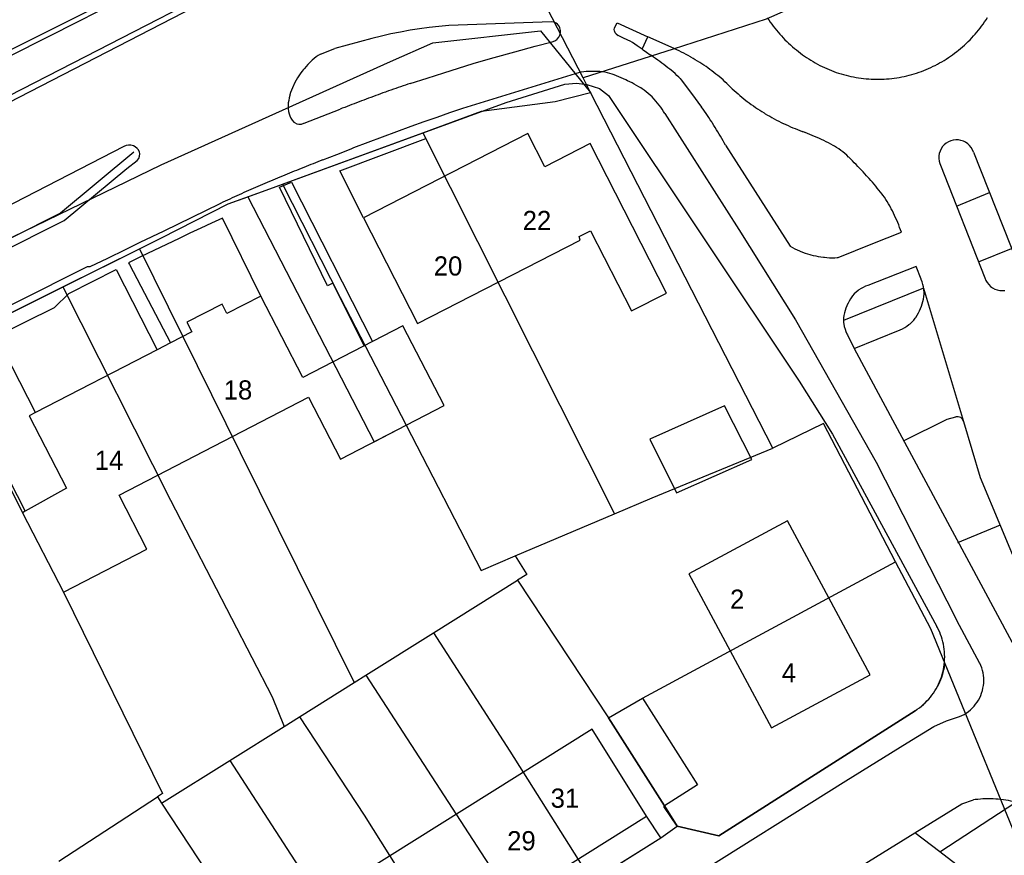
# Model space of a CAD drawing. Extents: x 123992 to 125854, y 449108 to 451911.
# Tile 144 of 175: x 125312 to 125389, y 451163 to 451228. Entities that reach past the tile are written whole.
import ezdxf
from ezdxf.enums import TextEntityAlignment as Align

# ---------------------------------------------------------------- set-up
doc = ezdxf.new("R2010")
doc.units = 0
for name, color, linetype in [('DEFAULT_113', 2, 'CONTINUOUS'), ('DEFAULT_21', 8, 'CONTINUOUS'), ('DEFAULT_22', 8, 'CONTINUOUS'), ('DEFAULT_4', 1, 'CONTINUOUS'), ('DEFAULT_6', 1, 'CONTINUOUS'), ('DEFAULT_80', 9, 'CONTINUOUS'), ('DEFAULT_99', 9, 'CONTINUOUS')]:
    doc.layers.add(name, color=color, linetype=linetype)

msp = doc.modelspace()

# ---------------------------------------------------------------- linework, layer by layer
at = {"layer": 'DEFAULT_21'}
for points in [[(125391.426, 451236.977), (125386.263, 451234.984), (125370.492, 451228.03), (125363.226, 451225.7), (125356.175, 451223.438)], [(125310.516, 451225.185), (125319.178, 451229.552)], [(125216.995, 451163.228), (125233.775, 451171.996), (125267.223, 451189.038), (125297.338, 451204.106), (125323.183, 451216.65), (125341.13, 451224.731), (125344.424, 451226.183), (125352.855, 451227.123), (125356.758, 451222.301)], [(125348.246, 451220.834), (125354.003, 451221.603), (125356.758, 451222.301)], [(125343.64, 451219.15), (125348.246, 451220.834)], [(125332.675, 451215.142), (125343.64, 451219.15)], [(125343.64, 451219.15), (125358.634, 451189.369)], [(125329.976, 451214.157), (125331.393, 451214.673), (125332.675, 451215.142)], [(125332.675, 451215.142), (125337.183, 451206.288), (125342.35, 451196.288)], [(125321.495, 451210.092), (125323.213, 451210.948), (125328.427, 451213.592), (125329.976, 451214.157)], [(125329.976, 451214.157), (125339.842, 451194.992), (125342.35, 451196.288)], [(125315.505, 451207.106), (125321.495, 451210.092)], [(125321.495, 451210.092), (125329.36, 451194.163), (125338.279, 451176.168)], [(125305.943, 451202.339), (125315.505, 451207.106)], [(125315.505, 451207.106), (125323.934, 451190.428), (125331.881, 451175.04), (125332.81, 451172.742)], [(125305.943, 451202.339), (125312.344, 451189.451), (125315.557, 451183.234), (125323.293, 451167.503), (125322.899, 451167.245)], [(125342.35, 451196.288), (125348.214, 451184.937), (125350.876, 451186.069)], [(125358.634, 451189.369), (125361.562, 451190.614), (125371.016, 451194.49)], [(125350.876, 451186.069), (125358.634, 451189.369)], [(125350.876, 451186.069), (125351.786, 451184.629), (125351.054, 451184.17)], [(125360.806, 451174.936), (125380.601, 451185.618)], [(125344.488, 451180.058), (125351.054, 451184.17)], [(125351.054, 451184.17), (125358.149, 451173.407)], [(125339.201, 451176.745), (125344.488, 451180.058)], [(125344.488, 451180.058), (125350.448, 451170.817), (125356.847, 451160.637)], [(125382.13, 451173.968), (125382.295, 451174.08), (125382.456, 451174.199), (125382.613, 451174.324), (125382.765, 451174.454), (125382.911, 451174.59), (125383.052, 451174.732), (125383.188, 451174.878), (125383.318, 451175.03), (125383.443, 451175.187), (125383.561, 451175.348), (125383.673, 451175.514), (125383.779, 451175.683), (125383.878, 451175.857), (125383.971, 451176.034), (125384.057, 451176.215), (125384.136, 451176.398), (125384.208, 451176.585), (125384.273, 451176.774), (125384.33, 451176.966), (125384.381, 451177.159), (125384.424, 451177.355), (125384.459, 451177.551), (125384.471, 451177.628)], [(125338.279, 451176.168), (125339.201, 451176.745)], [(125339.201, 451176.745), (125351.713, 451157.422)], [(125333.995, 451173.484), (125338.279, 451176.168)], [(125358.149, 451173.407), (125360.806, 451174.936)], [(125332.81, 451172.742), (125333.995, 451173.484)], [(125333.995, 451173.484), (125339.067, 451165.789), (125346.408, 451154.099)], [(125358.149, 451173.407), (125362.54, 451166.517), (125363.536, 451164.934)], [(125363.536, 451164.934), (125366.789, 451164.194), (125382.13, 451173.968)], [(125328.57, 451170.086), (125332.81, 451172.742)], [(125323.23, 451166.742), (125328.57, 451170.086)], [(125328.57, 451170.086), (125341.079, 451150.76)], [(125315.206, 451162.211), (125322.899, 451167.245)], [(125322.899, 451167.245), (125323.23, 451166.742)], [(125323.23, 451166.742), (125330.414, 451155.81), (125335.953, 451147.549)], [(125356.847, 451160.637), (125362.25, 451164.022), (125363.536, 451164.934)]]:
    msp.add_lwpolyline(points, dxfattribs=at)
at = {"layer": 'DEFAULT_22'}
for points in [[(125356.175, 451223.438), (125346.124, 451242.955)], [(125356.758, 451222.301), (125356.175, 451223.438)], [(125371.016, 451194.49), (125356.758, 451222.301)], [(125380.601, 451185.618), (125374.953, 451196.416), (125371.016, 451194.49)], [(125384.471, 451177.628), (125383.352, 451180.36), (125380.601, 451185.618)], [(125390.914, 451161.929), (125390.859, 451162.035), (125384.471, 451177.628)]]:
    msp.add_lwpolyline(points, dxfattribs=at)
at = {"layer": 'DEFAULT_4'}
for points in [[(125362.702, 451206.623), (125356.719, 451218.309), (125353.186, 451216.5), (125351.86, 451219.089), (125339.004, 451212.507), (125343.238, 451204.239), (125355.956, 451210.751), (125355.861, 451211.041), (125356.754, 451211.499), (125359.967, 451205.223), (125362.702, 451206.623)], [(125330.992, 451206.389), (125328.335, 451205.016)], [(125345.316, 451197.82), (125342.09, 451204.063), (125334.279, 451200.027), (125330.992, 451206.389)], [(125328.335, 451205.016), (125327.951, 451205.759), (125325.211, 451204.345), (125325.595, 451203.6)], [(125325.595, 451203.6), (125323.919, 451202.734)], [(125323.919, 451202.734), (125322.873, 451202.193)], [(125322.873, 451202.193), (125313.374, 451197.286)], [(125312.555, 451189.568), (125312.344, 451189.451), (125315.557, 451183.234), (125322.081, 451186.605), (125319.901, 451190.825), (125334.701, 451198.472), (125337.204, 451193.629), (125345.316, 451197.82)], [(125313.374, 451197.286), (125312.869, 451197.025), (125315.794, 451191.365), (125312.555, 451189.568)], [(125378.616, 451176.777), (125372.158, 451188.818), (125364.435, 451184.675), (125370.894, 451172.635), (125378.616, 451176.777)], [(125361.141, 451165.727), (125356.876, 451172.514), (125325.209, 451152.668), (125329.466, 451145.875), (125361.141, 451165.727)]]:
    msp.add_lwpolyline(points, dxfattribs=at)
at = {"layer": 'DEFAULT_6'}
for points in [[(125369.369, 451193.62), (125367.222, 451197.799), (125361.382, 451195.208), (125363.479, 451191.007), (125369.369, 451193.62)], [(125362.54, 451166.517), (125358.149, 451173.407), (125360.806, 451174.936), (125365.122, 451168.162), (125362.54, 451166.517)], [(125362.54, 451166.517), (125362.484, 451166.482)]]:
    msp.add_lwpolyline(points, dxfattribs=at)
at = {"layer": 'DEFAULT_80'}
for points in [[(125245.351, 451188.204), (125249.8, 451190.427), (125256.196, 451193.643), (125262.153, 451196.71), (125269.621, 451200.556), (125280.192, 451206.006), (125289.88, 451211.003), (125293.478, 451212.859), (125303.876, 451218.222), (125311.331, 451222.063), (125317.288, 451225.129), (125329.669, 451231.505)], [(125321.065, 451217.637), (125315.315, 451212.87), (125285.189, 451197.695)]]:
    msp.add_lwpolyline(points, dxfattribs=at)
at = {"layer": 'DEFAULT_99'}
for points in [[(125246.459, 451188.301), (125252.644, 451191.328), (125255.229, 451192.585), (125272.608, 451201.556), (125290.112, 451210.597), (125307.822, 451219.752), (125325.8, 451229.009), (125330.273, 451231.31)], [(125265.53, 451201.9), (125275.29, 451206.944), (125279.977, 451209.274), (125281.055, 451209.867), (125287.947, 451213.329), (125288.736, 451213.693), (125293.157, 451215.973), (125295.557, 451217.17), (125302.16, 451220.493), (125302.84, 451220.817), (125305.474, 451222.197), (125306.154, 451222.547), (125316.875, 451227.942), (125318.091, 451228.555), (125318.832, 451228.939)], [(125370.572, 451228.14), (125370.683, 451227.974), (125370.797, 451227.81), (125370.914, 451227.647), (125371.035, 451227.488), (125371.158, 451227.33), (125371.283, 451227.174), (125371.412, 451227.021), (125371.543, 451226.87), (125371.677, 451226.722), (125371.814, 451226.576), (125371.954, 451226.433), (125372.095, 451226.292), (125372.24, 451226.153), (125372.387, 451226.018), (125372.536, 451225.885), (125372.688, 451225.754), (125372.842, 451225.627), (125372.998, 451225.502), (125373.157, 451225.38), (125373.318, 451225.261), (125373.48, 451225.145), (125373.645, 451225.032), (125373.806, 451224.926)], [(125383.691, 451224.424), (125383.868, 451224.517), (125384.043, 451224.613), (125384.217, 451224.713), (125384.389, 451224.815), (125384.558, 451224.921), (125384.726, 451225.031), (125384.891, 451225.143), (125385.054, 451225.259), (125385.215, 451225.377), (125385.374, 451225.499), (125385.53, 451225.624), (125385.684, 451225.751), (125385.836, 451225.882), (125385.985, 451226.016), (125386.131, 451226.152), (125386.275, 451226.291), (125386.416, 451226.433), (125386.554, 451226.577), (125386.69, 451226.724), (125386.823, 451226.874), (125386.952, 451227.026), (125387.079, 451227.18), (125387.203, 451227.337), (125387.324, 451227.496), (125387.442, 451227.658), (125387.557, 451227.822), (125387.669, 451227.988), (125387.777, 451228.156)], [(125342.649, 451227.17), (125341.898, 451227.033), (125341.15, 451226.879)], [(125344.155, 451227.387), (125343.4, 451227.287), (125342.649, 451227.17)], [(125345.67, 451227.532), (125344.911, 451227.468), (125344.155, 451227.387)], [(125353.703, 451227.821), (125345.67, 451227.532)], [(125354.068, 451227.719), (125353.884, 451227.795), (125353.703, 451227.821)], [(125354.307, 451227.478), (125354.184, 451227.634), (125354.068, 451227.719)], [(125354.401, 451227.161), (125354.361, 451227.356), (125354.307, 451227.478)], [(125354.36, 451226.797), (125354.4, 451226.993), (125354.401, 451227.161)], [(125358.61, 451227.23), (125358.62, 451227.326), (125358.648, 451227.418)], [(125358.645, 451227.043), (125358.618, 451227.135), (125358.61, 451227.23)], [(125358.648, 451227.418), (125358.826, 451227.752), (125361.242, 451226.664)], [(125339.668, 451226.518), (125336.775, 451225.741)], [(125341.15, 451226.879), (125340.407, 451226.707), (125339.668, 451226.518)], [(125353.765, 451226.275), (125353.954, 451226.34), (125354.122, 451226.448), (125354.146, 451226.468)], [(125354.146, 451226.468), (125354.276, 451226.619), (125354.36, 451226.797)], [(125358.747, 451226.88), (125358.688, 451226.956), (125358.645, 451227.043)], [(125358.747, 451226.88), (125358.903, 451226.768)], [(125359.677, 451226.402), (125359.292, 451226.59), (125358.903, 451226.768)], [(125360.024, 451226.202), (125359.853, 451226.307), (125359.677, 451226.402)], [(125360.794, 451225.689), (125361.243, 451226.664)], [(125363.289, 451225.743), (125361.242, 451226.664)], [(125335.65, 451225.294), (125336.775, 451225.741)], [(125349.225, 451225.049), (125350.826, 451225.494), (125352.431, 451225.926)], [(125352.431, 451225.926), (125353.765, 451226.275)], [(125360.793, 451225.689), (125360.409, 451225.946), (125360.024, 451226.202)], [(125360.793, 451225.689), (125360.825, 451225.667), (125360.857, 451225.645)], [(125360.857, 451225.645), (125361.139, 451225.454), (125361.42, 451225.26)], [(125364.569, 451225.09), (125364.394, 451225.188), (125364.219, 451225.283), (125364.042, 451225.377), (125363.864, 451225.468), (125363.685, 451225.556), (125363.504, 451225.643), (125363.323, 451225.727), (125363.289, 451225.743)], [(125335.65, 451225.294), (125335.476, 451225.195), (125335.309, 451225.085), (125335.15, 451224.965), (125334.999, 451224.834), (125334.939, 451224.777)], [(125347.583, 451224.559), (125348.402, 451224.81), (125349.225, 451225.049)], [(125362.961, 451224.118), (125362.803, 451224.241), (125362.645, 451224.363), (125362.486, 451224.484), (125362.326, 451224.605), (125362.166, 451224.724), (125362.004, 451224.842), (125361.843, 451224.96), (125361.68, 451225.076), (125361.517, 451225.192), (125361.42, 451225.26)], [(125365.785, 451224.324), (125365.62, 451224.437), (125365.454, 451224.548), (125365.286, 451224.657), (125365.117, 451224.764), (125364.947, 451224.869), (125364.775, 451224.971), (125364.602, 451225.071), (125364.569, 451225.09)], [(125373.806, 451224.926), (125373.975, 451224.819), (125374.146, 451224.715), (125374.319, 451224.615), (125374.494, 451224.519), (125374.671, 451224.426), (125374.85, 451224.336), (125375.031, 451224.251), (125375.213, 451224.169), (125375.397, 451224.09), (125375.583, 451224.016), (125375.77, 451223.945), (125375.958, 451223.878), (125376.148, 451223.814), (125376.339, 451223.755), (125376.531, 451223.699), (125376.724, 451223.648), (125376.919, 451223.6), (125377.114, 451223.556), (125377.31, 451223.516), (125377.506, 451223.48), (125377.704, 451223.448), (125377.902, 451223.421), (125378.1, 451223.397), (125378.299, 451223.377), (125378.499, 451223.361), (125378.699, 451223.349), (125378.898, 451223.341), (125379.098, 451223.338), (125379.298, 451223.338), (125379.498, 451223.342), (125379.698, 451223.351), (125379.898, 451223.363), (125380.097, 451223.38), (125380.296, 451223.4), (125380.494, 451223.425), (125380.692, 451223.453), (125380.89, 451223.486), (125381.086, 451223.522), (125381.282, 451223.563), (125381.477, 451223.607), (125381.671, 451223.655), (125381.864, 451223.708), (125382.056, 451223.764), (125382.247, 451223.824), (125382.437, 451223.888), (125382.625, 451223.955), (125382.812, 451224.027), (125382.997, 451224.102), (125383.181, 451224.181), (125383.363, 451224.264), (125383.543, 451224.35), (125383.691, 451224.424)], [(125334.327, 451224.11), (125334.194, 451223.942), (125334.065, 451223.772)], [(125334.939, 451224.777), (125334.798, 451224.635), (125334.66, 451224.49), (125334.526, 451224.342), (125334.395, 451224.191), (125334.327, 451224.11)], [(125345.286, 451223.833), (125346.434, 451224.196), (125347.583, 451224.559)], [(125363.657, 451223.507), (125363.513, 451223.645), (125363.365, 451223.78), (125363.214, 451223.912), (125363.06, 451224.039), (125362.961, 451224.118)], [(125366.717, 451223.621), (125366.561, 451223.746), (125366.403, 451223.869), (125366.244, 451223.991), (125366.084, 451224.11), (125365.922, 451224.227), (125365.785, 451224.324)], [(125334.065, 451223.772), (125333.95, 451223.609), (125333.841, 451223.441), (125333.738, 451223.269), (125333.643, 451223.094), (125333.554, 451222.914), (125333.528, 451222.859)], [(125342.67, 451223.003), (125343.978, 451223.418), (125345.286, 451223.833)], [(125346.786, 451221.08), (125355.913, 451223.885)], [(125357.421, 451223.94), (125357.221, 451223.95), (125357.021, 451223.954), (125356.821, 451223.953), (125356.621, 451223.947), (125356.422, 451223.936), (125356.222, 451223.92), (125356.023, 451223.899), (125355.913, 451223.885)], [(125358.455, 451223.73), (125358.265, 451223.792), (125358.072, 451223.843), (125357.876, 451223.884), (125357.678, 451223.915), (125357.479, 451223.936), (125357.421, 451223.94)], [(125359.524, 451223.285), (125359.343, 451223.369), (125359.16, 451223.451), (125358.976, 451223.529), (125358.79, 451223.604), (125358.604, 451223.676), (125358.455, 451223.73)], [(125360.695, 451222.656), (125360.523, 451222.757), (125360.349, 451222.856), (125360.174, 451222.953), (125359.997, 451223.047), (125359.82, 451223.139), (125359.641, 451223.228), (125359.524, 451223.285)], [(125363.657, 451223.507), (125363.753, 451223.404), (125363.843, 451223.294)], [(125363.843, 451223.294), (125364.645, 451222.228), (125365.439, 451221.156)], [(125367.69, 451222.727), (125367.551, 451222.871), (125367.41, 451223.012), (125367.265, 451223.15), (125367.117, 451223.285), (125366.966, 451223.416), (125366.813, 451223.544), (125366.717, 451223.621)], [(125305.375, 451200.658), (125304.8, 451201.769), (125323.213, 451210.948), (125328.427, 451213.592), (125331.393, 451214.673), (125350.151, 451221.531), (125354.759, 451222.942), (125355.659, 451223.035), (125356.458, 451222.93), (125357.455, 451222.604), (125358.151, 451222.08), (125373.059, 451199.727), (125375.672, 451195.593), (125383.834, 451180.559)], [(125333.528, 451222.859), (125333.449, 451222.675), (125333.377, 451222.489), (125333.312, 451222.299), (125333.256, 451222.108), (125333.247, 451222.075)], [(125342.67, 451223.003), (125342.48, 451222.942), (125342.289, 451222.88), (125342.1, 451222.817), (125341.91, 451222.754), (125341.72, 451222.69), (125341.531, 451222.625), (125341.342, 451222.559), (125341.154, 451222.493), (125340.965, 451222.426), (125340.777, 451222.358), (125340.721, 451222.338)], [(125361.704, 451221.814), (125361.565, 451221.957), (125361.42, 451222.095), (125361.27, 451222.228), (125361.116, 451222.355), (125360.956, 451222.476), (125360.793, 451222.591), (125360.695, 451222.656)], [(125367.69, 451222.727), (125367.836, 451222.59), (125367.983, 451222.455), (125368.132, 451222.321), (125368.283, 451222.19), (125368.435, 451222.06), (125368.589, 451221.933), (125368.745, 451221.807), (125368.902, 451221.684), (125368.997, 451221.611)], [(125333.247, 451222.075), (125333.2, 451221.881), (125333.161, 451221.684), (125333.131, 451221.487), (125333.122, 451221.416)], [(125340.721, 451222.338), (125340.533, 451222.269), (125340.345, 451222.201), (125340.158, 451222.131), (125339.97, 451222.062), (125339.783, 451221.993), (125339.595, 451221.923), (125339.408, 451221.853), (125339.22, 451221.783), (125339.033, 451221.712), (125338.846, 451221.642), (125338.659, 451221.571), (125338.472, 451221.5), (125338.285, 451221.428), (125338.099, 451221.357), (125337.912, 451221.285), (125337.725, 451221.213), (125337.539, 451221.141), (125337.352, 451221.068), (125337.193, 451221.006)], [(125362.571, 451220.655), (125362.467, 451220.826), (125362.358, 451220.994), (125362.244, 451221.158), (125362.125, 451221.318), (125362.001, 451221.475), (125361.872, 451221.628), (125361.738, 451221.777), (125361.704, 451221.814)], [(125333.122, 451221.416), (125333.109, 451221.217), (125333.117, 451221.017), (125333.146, 451220.819), (125333.196, 451220.625), (125333.245, 451220.488)], [(125334.382, 451219.916), (125337.193, 451221.006)], [(125344.758, 451220.383), (125345.771, 451220.734), (125346.786, 451221.08)], [(125366.224, 451220.002), (125366.117, 451220.171), (125366.008, 451220.338), (125365.897, 451220.505), (125365.784, 451220.67), (125365.67, 451220.834), (125365.554, 451220.997), (125365.439, 451221.156)], [(125368.997, 451221.611), (125369.157, 451221.491), (125369.318, 451221.372), (125369.481, 451221.256), (125369.645, 451221.142), (125369.81, 451221.029), (125369.977, 451220.919), (125370.146, 451220.811), (125370.315, 451220.705), (125370.417, 451220.643)], [(125333.245, 451220.488), (125333.328, 451220.306), (125333.431, 451220.137)], [(125342.738, 451219.666), (125343.747, 451220.027), (125344.758, 451220.383)], [(125362.571, 451220.655), (125368.353, 451211.595)], [(125370.417, 451220.643), (125370.589, 451220.54), (125370.762, 451220.44), (125370.936, 451220.341), (125371.111, 451220.245), (125371.287, 451220.151), (125371.465, 451220.059), (125371.644, 451219.97), (125371.824, 451219.882), (125371.833, 451219.878)], [(125333.431, 451220.137), (125333.563, 451219.988), (125333.614, 451219.946)], [(125333.614, 451219.946), (125333.79, 451219.853), (125333.957, 451219.823)], [(125333.957, 451219.823), (125334.156, 451219.838), (125334.346, 451219.898), (125334.356, 451219.903)], [(125334.356, 451219.903), (125334.369, 451219.909), (125334.382, 451219.916)], [(125340.496, 451218.843), (125341.616, 451219.257), (125342.738, 451219.666)], [(125367.311, 451218.186), (125367.212, 451218.36), (125367.112, 451218.533), (125367.011, 451218.706), (125366.91, 451218.878), (125366.808, 451219.05), (125366.705, 451219.222), (125366.601, 451219.393), (125366.497, 451219.563), (125366.392, 451219.734), (125366.286, 451219.903), (125366.224, 451220.002)], [(125371.833, 451219.878), (125372.014, 451219.793), (125372.196, 451219.711), (125372.38, 451219.631), (125372.564, 451219.553), (125372.749, 451219.478), (125372.935, 451219.404), (125373.122, 451219.333), (125373.31, 451219.265), (125373.32, 451219.261)], [(125339.004, 451212.507), (125337.156, 451216.175), (125343.891, 451218.702)], [(125338.265, 451217.996), (125339.379, 451218.422), (125340.496, 451218.843)], [(125373.51, 451219.178), (125373.32, 451219.261)], [(125375.709, 451218.169), (125375.534, 451218.266), (125375.358, 451218.36), (125375.18, 451218.452), (125375.001, 451218.541), (125374.821, 451218.629), (125374.64, 451218.713), (125374.458, 451218.796), (125374.274, 451218.876), (125374.09, 451218.953), (125373.905, 451219.028), (125373.718, 451219.1), (125373.531, 451219.17), (125373.51, 451219.178)], [(125320.269, 451218.082), (125297.938, 451206.575), (125284.076, 451199.437)], [(125320.651, 451218.198), (125320.455, 451218.162), (125320.271, 451218.083), (125320.269, 451218.082)], [(125321.02, 451218.135), (125320.828, 451218.191), (125320.651, 451218.198)], [(125321.326, 451217.926), (125321.171, 451218.052), (125321.02, 451218.135)], [(125321.498, 451217.658), (125321.404, 451217.834), (125321.326, 451217.926)], [(125335.822, 451217.029), (125336.934, 451217.462), (125338.05, 451217.888)], [(125338.05, 451217.888), (125338.265, 451217.996)], [(125367.311, 451218.186), (125372.365, 451210.277)], [(125376.929, 451217.258), (125376.783, 451217.395), (125376.633, 451217.527), (125376.478, 451217.653), (125376.319, 451217.775), (125376.156, 451217.891), (125375.989, 451218.001), (125375.819, 451218.106), (125375.709, 451218.169)], [(125386.687, 451217.648), (125386.611, 451217.833), (125386.51, 451218.005), (125386.384, 451218.161), (125386.238, 451218.297), (125386.074, 451218.411), (125385.895, 451218.5), (125385.705, 451218.562), (125385.508, 451218.597), (125385.309, 451218.603), (125385.11, 451218.58), (125384.917, 451218.529), (125384.733, 451218.451), (125384.562, 451218.347), (125384.408, 451218.22), (125384.273, 451218.072), (125384.162, 451217.907), (125384.075, 451217.727), (125384.015, 451217.536), (125383.982, 451217.339), (125383.979, 451217.139), (125384.004, 451216.941), (125384.057, 451216.748), (125384.106, 451216.629)], [(125321.313, 451216.977), (125321.437, 451217.133), (125321.513, 451217.315)], [(125321.513, 451217.315), (125321.53, 451217.513), (125321.498, 451217.658)], [(125378.332, 451215.798), (125378.198, 451215.946), (125378.062, 451216.093), (125377.926, 451216.24), (125377.789, 451216.385), (125377.651, 451216.53), (125377.512, 451216.674), (125377.372, 451216.817), (125377.231, 451216.959), (125377.09, 451217.1), (125376.947, 451217.24), (125376.929, 451217.258)], [(125386.687, 451217.648), (125390.173, 451208.82)], [(125315.618, 451212.303), (125320.521, 451216.366), (125321.313, 451216.977)], [(125335.822, 451217.029), (125335.636, 451216.956), (125335.45, 451216.883), (125335.264, 451216.809), (125335.078, 451216.736), (125334.892, 451216.662), (125334.706, 451216.588), (125334.52, 451216.514), (125334.335, 451216.44), (125334.149, 451216.365), (125333.963, 451216.29), (125333.778, 451216.216), (125333.593, 451216.14), (125333.407, 451216.065), (125333.222, 451215.99), (125333.037, 451215.914), (125332.852, 451215.838), (125332.667, 451215.762), (125332.482, 451215.686), (125332.297, 451215.61), (125332.112, 451215.534), (125331.927, 451215.457), (125331.743, 451215.38), (125331.671, 451215.35)], [(125384.106, 451216.629), (125387.588, 451207.8)], [(125379.544, 451214.352), (125379.421, 451214.509), (125379.296, 451214.666), (125379.17, 451214.821), (125379.043, 451214.976), (125378.915, 451215.129), (125378.785, 451215.282), (125378.655, 451215.433), (125378.523, 451215.584), (125378.39, 451215.733), (125378.332, 451215.798)], [(125331.671, 451215.35), (125331.487, 451215.273), (125331.302, 451215.195), (125331.118, 451215.117), (125330.934, 451215.038), (125330.751, 451214.959), (125330.567, 451214.879), (125330.384, 451214.799), (125330.201, 451214.718), (125330.018, 451214.637), (125329.836, 451214.556), (125329.653, 451214.474), (125329.471, 451214.391), (125329.289, 451214.309), (125329.107, 451214.225), (125328.925, 451214.141), (125328.744, 451214.057), (125328.563, 451213.972), (125328.382, 451213.887), (125328.201, 451213.802), (125328.021, 451213.716), (125327.84, 451213.629), (125327.811, 451213.615)], [(125339.061, 451202.498), (125336.602, 451207.387), (125336.2, 451207.184), (125332.444, 451214.892), (125333.39, 451215.285), (125339.714, 451202.835)], [(125380.239, 451213.26), (125380.145, 451213.437), (125380.046, 451213.611), (125379.943, 451213.781), (125379.834, 451213.949), (125379.721, 451214.114), (125379.602, 451214.276), (125379.544, 451214.352)], [(125385.352, 451213.426), (125387.933, 451214.487)], [(125323.42, 451211.496), (125325.615, 451212.555), (125327.811, 451213.615)], [(125381.059, 451211.385), (125380.989, 451211.572), (125380.916, 451211.759), (125380.842, 451211.944), (125380.765, 451212.129), (125380.686, 451212.313), (125380.605, 451212.496), (125380.522, 451212.678), (125380.437, 451212.859), (125380.35, 451213.039), (125380.261, 451213.218), (125380.239, 451213.26)], [(125305.106, 451207.028), (125310.361, 451209.667), (125315.618, 451212.303)], [(125327.982, 451212.48), (125327.134, 451212.088), (125326.288, 451211.695)], [(125330.992, 451206.389), (125327.982, 451212.48)], [(125321.553, 451210.595), (125322.486, 451211.045), (125323.42, 451211.496)], [(125326.288, 451211.695), (125325.442, 451211.298), (125324.599, 451210.9)], [(125368.353, 451211.595), (125372.771, 451204.524), (125379.092, 451193.401)], [(125376.121, 451209.396), (125378.832, 451210.509), (125381.059, 451211.385)], [(125320.397, 451210.034), (125320.975, 451210.315), (125321.553, 451210.595)], [(125324.599, 451210.9), (125323.607, 451210.427), (125322.617, 451209.95)], [(125372.365, 451210.277), (125372.54, 451210.18), (125372.717, 451210.088), (125372.898, 451210.002), (125373.081, 451209.921), (125373.148, 451209.893)], [(125317.64, 451208.688), (125319.018, 451209.361), (125320.397, 451210.034)], [(125322.617, 451209.95), (125321.63, 451209.47), (125320.644, 451208.987)], [(125373.148, 451209.893), (125373.334, 451209.82), (125373.522, 451209.752), (125373.712, 451209.69), (125373.904, 451209.633), (125373.975, 451209.614)], [(125373.975, 451209.614), (125374.169, 451209.565), (125374.364, 451209.522), (125374.561, 451209.485), (125374.758, 451209.453), (125374.956, 451209.427), (125375.039, 451209.418)], [(125375.039, 451209.418), (125375.238, 451209.401), (125375.438, 451209.389), (125375.638, 451209.384), (125375.838, 451209.385), (125376.038, 451209.391), (125376.121, 451209.396)], [(125387.075, 451209.074), (125389.666, 451210.117)], [(125306.332, 451203.111), (125311.89, 451205.902), (125317.448, 451208.693)], [(125317.448, 451208.693), (125317.64, 451208.688)], [(125320.644, 451208.987), (125320.718, 451208.845)], [(125320.715, 451208.844), (125320.718, 451208.845)], [(125320.718, 451208.845), (125323.919, 451202.734)], [(125382.594, 451207.709), (125382.201, 451208.695), (125378.441, 451207.225)], [(125313.374, 451197.286), (125310.291, 451203.261), (125314.86, 451205.497), (125315.973, 451206.594), (125319.675, 451208.455), (125322.873, 451202.193)], [(125378.441, 451207.225), (125378.256, 451207.15), (125378.075, 451207.065), (125377.9, 451206.968), (125377.73, 451206.862), (125377.668, 451206.819)], [(125382.775, 451207.102), (125382.729, 451207.297), (125382.673, 451207.489), (125382.606, 451207.677), (125382.594, 451207.709)], [(125382.794, 451207.001), (125382.785, 451207.052), (125382.775, 451207.102)], [(125387.588, 451207.8), (125387.66, 451207.614), (125387.758, 451207.439), (125387.879, 451207.281), (125388.022, 451207.141), (125388.184, 451207.024), (125388.361, 451206.931), (125388.549, 451206.863), (125388.745, 451206.824), (125388.944, 451206.813), (125389.144, 451206.831)], [(125382.794, 451207.002), (125376.518, 451204.465)], [(125377.191, 451206.339), (125377.08, 451206.172), (125376.978, 451206.001), (125376.884, 451205.824), (125376.799, 451205.643), (125376.794, 451205.631)], [(125377.668, 451206.819), (125377.511, 451206.695), (125377.367, 451206.557), (125377.238, 451206.404), (125377.191, 451206.339)], [(125382.782, 451206.147), (125382.817, 451206.344), (125382.832, 451206.543), (125382.828, 451206.743), (125382.82, 451206.823)], [(125382.794, 451207.002), (125385.92, 451196.577)], [(125382.82, 451206.823), (125382.808, 451206.912), (125382.794, 451207.001)], [(125376.794, 451205.631), (125376.719, 451205.446), (125376.653, 451205.257), (125376.598, 451205.065), (125376.554, 451204.878)], [(125382.541, 451205.408), (125382.614, 451205.594), (125382.68, 451205.783), (125382.737, 451205.975), (125382.782, 451206.147)], [(125376.554, 451204.878), (125376.524, 451204.68), (125376.517, 451204.481), (125376.518, 451204.465)], [(125382.181, 451204.717), (125382.284, 451204.888), (125382.38, 451205.064), (125382.468, 451205.243), (125382.541, 451205.408)], [(125376.518, 451204.465), (125376.527, 451204.33), (125376.548, 451204.196)], [(125376.548, 451204.196), (125376.592, 451204.001), (125376.649, 451203.809), (125376.718, 451203.622), (125376.799, 451203.439), (125376.848, 451203.343)], [(125380.956, 451203.75), (125381.137, 451203.836), (125381.312, 451203.932), (125381.482, 451204.037), (125381.646, 451204.151), (125381.73, 451204.215)], [(125381.73, 451204.215), (125381.88, 451204.347), (125382.016, 451204.493), (125382.138, 451204.652), (125382.181, 451204.717)], [(125376.848, 451203.343), (125377.371, 451202.285)], [(125377.371, 451202.285), (125380.956, 451203.75)], [(125305.325, 451200.542), (125305.688, 451201.38), (125306.336, 451201.724), (125312.555, 451189.568)], [(125377.371, 451202.285), (125391.732, 451175.525), (125392.697, 451173.898), (125395.293, 451170.44), (125396.286, 451169.028), (125397.655, 451166.601)], [(125381.229, 451195.077), (125384.632, 451196.755), (125385.31, 451196.942)], [(125385.92, 451196.577), (125385.837, 451196.757), (125385.689, 451196.89), (125385.501, 451196.955), (125385.31, 451196.942)], [(125385.92, 451196.577), (125387.222, 451192.199), (125393.56, 451176.982), (125402.834, 451164.18), (125403.343, 451163.278), (125405.68, 451158.448)], [(125379.092, 451193.401), (125385.304, 451181.18), (125385.369, 451181.052)], [(125385.462, 451187.131), (125388.795, 451188.495)], [(125385.369, 451181.052), (125387.171, 451177.697)], [(125382.133, 451173.97), (125382.299, 451174.081), (125382.461, 451174.198), (125382.618, 451174.322), (125382.77, 451174.452), (125382.917, 451174.588), (125383.058, 451174.73), (125383.193, 451174.878), (125383.322, 451175.03), (125383.445, 451175.188), (125383.562, 451175.35), (125383.672, 451175.518), (125383.775, 451175.689), (125383.871, 451175.864), (125383.96, 451176.043), (125384.042, 451176.226), (125384.116, 451176.411), (125384.183, 451176.6), (125384.243, 451176.791), (125384.295, 451176.984), (125384.338, 451177.179), (125384.375, 451177.376), (125384.403, 451177.574), (125384.423, 451177.773), (125384.435, 451177.972), (125384.439, 451178.172), (125384.435, 451178.372), (125384.424, 451178.572), (125384.404, 451178.771), (125384.376, 451178.969), (125384.34, 451179.166), (125384.297, 451179.361), (125384.245, 451179.554), (125384.186, 451179.745), (125384.12, 451179.934), (125384.046, 451180.119), (125383.964, 451180.302), (125383.875, 451180.481), (125383.834, 451180.559)], [(125385.601, 451173.505), (125385.783, 451173.587), (125385.96, 451173.682), (125386.129, 451173.787), (125386.292, 451173.903), (125386.447, 451174.03), (125386.593, 451174.167), (125386.73, 451174.312), (125386.857, 451174.467), (125386.974, 451174.629), (125387.079, 451174.799), (125387.174, 451174.975), (125387.257, 451175.157), (125387.327, 451175.344), (125387.386, 451175.535), (125387.432, 451175.73), (125387.465, 451175.927), (125387.485, 451176.126), (125387.492, 451176.326), (125387.486, 451176.526), (125387.467, 451176.725), (125387.434, 451176.922), (125387.39, 451177.117), (125387.332, 451177.309), (125387.262, 451177.496), (125387.18, 451177.678), (125387.171, 451177.697)], [(125382.133, 451173.97), (125366.789, 451164.194), (125363.536, 451164.934), (125362.484, 451166.482)], [(125381.495, 451171.462), (125383.58, 451172.724), (125384.576, 451173.186), (125385.601, 451173.505)], [(125376.708, 451168.472), (125381.495, 451171.462)], [(125364.325, 451160.708), (125376.708, 451168.472)], [(125382.108, 451164.421), (125385.789, 451166.699), (125386.697, 451166.995)], [(125384.07, 451162.924), (125390.006, 451166.818)], [(125390.006, 451166.818), (125389.811, 451166.864), (125389.616, 451166.906), (125389.419, 451166.944), (125389.222, 451166.977), (125389.024, 451167.005), (125388.826, 451167.029), (125388.627, 451167.048), (125388.427, 451167.062), (125388.227, 451167.072), (125388.027, 451167.077), (125387.827, 451167.078), (125387.627, 451167.074), (125387.428, 451167.066), (125387.228, 451167.053), (125387.029, 451167.035), (125386.83, 451167.013), (125386.697, 451166.995)], [(125266.293, 451103.913), (125362.25, 451164.022), (125361.141, 451165.727)], [(125365.088, 451153.89), (125382.108, 451164.421)], [(125384.07, 451162.924), (125382.108, 451164.421)], [(125367.297, 451152.737), (125369.965, 451151.345), (125370.566, 451151.541), (125385.58, 451160.94), (125385.724, 451161.498), (125385.307, 451161.981), (125384.07, 451162.924)]]:
    msp.add_lwpolyline(points, dxfattribs=at)

# ---------------------------------------------------------------- texts
at = {"layer": 'DEFAULT_113'}
for s, p in [('22', (125352.567, 451212.296)), ('20', (125345.619, 451208.741)), ('18', (125329.199, 451199.046)), ('14', (125319.121, 451193.548)), ('2', (125368.218, 451182.689)), ('4', (125372.255, 451176.928)), ('31', (125354.755, 451167.13)), ('29', (125351.356, 451163.803))]:
    msp.add_text(s, height=1.5, dxfattribs=at).set_placement(p, align=Align.MIDDLE_CENTER)

doc.saveas('drawing.dxf')
